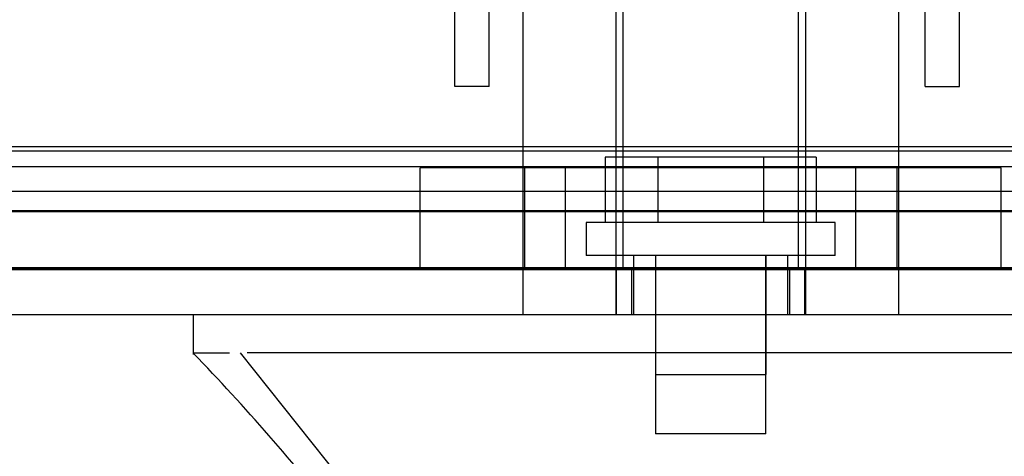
# Model space of a CAD drawing. Header units: inches. Extents: x 1 to 359, y -2 to 239.
# Tile 48 of 83: x 117.579 to 119.653, y 188.958 to 189.877. Entities that reach past the tile are written whole.
import ezdxf
from ezdxf.enums import TextEntityAlignment as Align
from ezdxf.lldxf.tags import DXFTag

# ---------------------------------------------------------------- set-up
doc = ezdxf.new("R2010")
doc.units = ezdxf.units.IN
doc.header["$MEASUREMENT"] = 0
for name, color, linetype in [('COM70220', 7, 'Continuous'), ('COM70839-3', 7, 'Continuous'), ('COM71195-8', 7, 'Continuous'), ('COM71298-3', 7, 'Continuous'), ('COM71299-3', 7, 'Continuous'), ('Default', 7, 'Continuous'), ('HAN13068', 7, 'Continuous'), ('HAN13068_SCREW', 7, 'Continuous'), ('HAN_NUT', 7, 'Continuous'), ('STD26122', 7, 'Continuous')]:
    doc.layers.add(name, color=color, linetype=linetype)
doc.styles.add('SEACAD_Times_New_Roman', font='times.ttf')
tags = doc.linetypes.add('HIDDEN2', pattern=[0.1875, 0.125, -0.0625]).pattern_tags.tags
tags[6:7] = [DXFTag(74, 4), DXFTag(75, 0), DXFTag(340, '0'), DXFTag(46, 0.0), DXFTag(50, 0.0), DXFTag(44, 0.0), DXFTag(45, 0.0)]
tags[4:5] = [DXFTag(74, 4), DXFTag(75, 0), DXFTag(340, '0'), DXFTag(46, 0.0), DXFTag(50, 0.0), DXFTag(44, 0.0), DXFTag(45, 0.0)]
doc.dimstyles.new('HAMMOND_(STH_-_540x360)', dxfattribs={"dimtxt": 2, "dimasz": 2.5, "dimexe": 1, "dimexo": 1, "dimgap": 0.5, "dimtad": 0, "dimtih": 1, "dimtoh": 1, "dimzin": 0, "dimdsep": 46, "dimtxsty": 'SEACAD_Times_New_Roman', "dimblk1": '_SE_FILLED', "dimblk2": '_SE_FILLED', "dimsah": 1, "dimcen": 1, "dimadec": 0, "dimazin": 0, "dimtfac": 0.8, "dimtofl": 0, "dimtmove": 0, "dimatfit": 3, "dimfxl": 1, "dimtolj": 1, "dimtzin": 0, "dimarcsym": 0})

# ---------------------------------------------------------------- blocks, each defined once
blk = doc.blocks.new('SE3')
at = {"layer": 'COM70220', "color": 7, "linetype": 'HIDDEN2'}
for p, q in [((120.9253, 189.6003), (88.4573, 189.6003)), ((120.9253, 189.3543), (88.4573, 189.3543)), ((120.9253, 189.3523), (88.4573, 189.3523)), ((120.9253, 189.3513), (88.4573, 189.3513))]:
    blk.add_line(p, q, dxfattribs=at)
at = {"layer": 'COM70839-3', "color": 7, "linetype": 'HIDDEN2'}
for p, q in [((118.4956, 189.7812), (118.4956, 190.8782)), ((118.5676, 189.7812), (118.5676, 190.8782)), ((119.486, 189.7812), (119.486, 190.8782)), ((119.558, 189.7812), (119.558, 190.8782)), ((118.4956, 189.7361), (118.4956, 189.7812)), ((118.5676, 189.7361), (118.5676, 189.7812)), ((119.486, 189.7361), (119.486, 189.7812)), ((119.558, 189.7361), (119.558, 189.7812)), ((118.5676, 189.7361), (118.4956, 189.7361)), ((119.486, 189.7361), (119.558, 189.7361))]:
    blk.add_line(p, q, dxfattribs=at)
at = {"layer": 'COM71195-8', "color": 7, "linetype": 'HIDDEN2'}
for p, q in [((121.5013, 189.3503), (87.8813, 189.3503)), ((118.8358, 189.2553), (118.8358, 189.3503)), ((118.8673, 189.3503), (118.8673, 189.2553)), ((119.2013, 189.2553), (119.2013, 189.3503)), ((119.2328, 189.2553), (119.2328, 189.3503))]:
    blk.add_line(p, q, dxfattribs=at)
at = {"layer": 'COM71195-8', "color": 7, "linetype": 'Continuous'}
blk.add_line((121.5013, 189.2553), (87.8813, 189.2553), dxfattribs=at)
at = {"layer": 'COM71298-3', "color": 7, "linetype": 'HIDDEN2'}
for p, q in [((121.0423, 189.6091), (88.5043, 189.6091)), ((88.2546, 189.568), (121.292, 189.568)), ((121.0423, 189.5155), (88.5043, 189.5155)), ((88.2543, 189.473), (121.2923, 189.473))]:
    blk.add_line(p, q, dxfattribs=at)
at = {"layer": 'COM71299-3', "color": 7, "linetype": 'HIDDEN2'}
blk.add_line((88.2543, 189.4753), (120.4093, 189.4753), dxfattribs=at)
at = {"layer": 'HAN13068', "color": 7, "linetype": 'HIDDEN2'}
for p, q in [((118.6388, 189.9573), (118.6388, 189.2553)), ((118.8347, 189.9573), (118.8347, 189.2553)), ((119.2339, 189.9573), (119.2339, 189.2553)), ((119.4298, 189.9573), (119.4298, 189.2553)), ((118.8718, 189.3803), (118.8718, 189.2553)), ((118.9178, 189.3803), (118.9178, 189.1303)), ((119.1508, 189.1303), (119.1508, 189.3803)), ((119.1968, 189.2553), (119.1968, 189.3803)), ((118.9178, 189.1303), (119.1508, 189.1303))]:
    blk.add_line(p, q, dxfattribs=at)
at = {"layer": 'HAN13068', "color": 7, "linetype": 'Continuous'}
for p, q in [((117.9444, 189.2553), (117.9444, 189.1724)), ((117.9444, 189.1753), (118.0208, 189.1753)), ((118.0434, 189.1753), (118.327, 188.8203)), ((118.1355, 189.1753), (118.0578, 189.1753)), ((119.7528, 189.1753), (118.1355, 189.1753))]:
    blk.add_line(p, q, dxfattribs=at)
blk.add_arc((114.1525, 185.5431), 5.2509, 38.6173, 43.7666, dxfattribs=at)
at = {"layer": 'HAN13068_SCREW', "color": 7, "linetype": 'HIDDEN2'}
for p, q in [((118.9232, 189.5873), (118.812, 189.5873)), ((118.812, 189.5873), (118.812, 189.4503)), ((119.1454, 189.5873), (118.9232, 189.5873)), ((118.9232, 189.5873), (118.9232, 189.4503)), ((119.2566, 189.5873), (119.1454, 189.5873)), ((119.1454, 189.5873), (119.1454, 189.4503)), ((119.2566, 189.5873), (119.2566, 189.4503)), ((119.2968, 189.4503), (118.7718, 189.4503)), ((118.7718, 189.4503), (118.7718, 189.3803)), ((119.2968, 189.3803), (119.2968, 189.4503)), ((119.2968, 189.3803), (118.7718, 189.3803)), ((118.9183, 189.3803), (118.9183, 189.0053)), ((119.1503, 189.0053), (119.1503, 189.3803)), ((119.1503, 189.0053), (118.9183, 189.0053))]:
    blk.add_line(p, q, dxfattribs=at)
at = {"layer": 'HAN_NUT', "color": 7, "linetype": 'HIDDEN2'}
for p, q in [((118.7283, 189.5653), (118.4223, 189.5653)), ((118.4223, 189.3503), (118.4223, 189.5653)), ((118.6418, 189.5653), (118.6418, 189.3503)), ((119.3403, 189.5653), (118.7283, 189.5653)), ((118.7283, 189.3503), (118.7283, 189.5653)), ((119.6463, 189.5653), (119.3403, 189.5653)), ((119.3403, 189.3503), (119.3403, 189.5653)), ((119.4268, 189.3503), (119.4268, 189.5653)), ((119.6463, 189.3503), (119.6463, 189.5653))]:
    blk.add_line(p, q, dxfattribs=at)
at = {"layer": 'STD26122', "color": 7, "linetype": 'HIDDEN2'}
for p, q in [((118.8493, 190.3153), (118.8493, 189.3503)), ((119.2193, 189.3503), (119.2193, 190.3153))]:
    blk.add_line(p, q, dxfattribs=at)
blk = doc.blocks.new('DMBLK116')
at = {"layer": 'Default', "linetype": 'Continuous', "transparency": 16777216}
for points in [[(90.1913, 184.3517), (90.1913, 185.185), (87.6913, 184.7684)], [(119.1913, 184.3517), (121.6913, 184.7684), (119.1913, 185.185)]]:
    blk.add_hatch(color=7, dxfattribs=at).paths.add_polyline_path(points)
at = {"layer": 'Default', "color": 7, "linetype": 'Continuous', "transparency": 16777216}
for p, q in [((121.6913, 188.7878), (121.6913, 183.7684)), ((87.6913, 188.7353), (87.6913, 183.7684)), ((87.6913, 184.7684), (100.579, 184.7684)), ((108.8036, 184.7684), (121.6913, 184.7684))]:
    blk.add_line(p, q, dxfattribs=at)
at = {"layer": 'Default', "color": 7, "linetype": 'Continuous', "transparency": 16777216, "style": 'SEACAD_Times_New_Roman'}
for s, p in [('34.00', (101.279, 185.7684)), ('DOO', (101.4922, 182.7684))]:
    blk.add_text(s, height=2, dxfattribs=at).set_placement(p, align=Align.TOP_LEFT)
blk = doc.blocks.new('_SE_FILLED')
at = {"color": 0}
blk.add_line((0, 0), (-1, 0), dxfattribs=at)
blk.add_solid([(0, 0), (-1, -0.1665), (-1, 0.1665), (0, 0)], dxfattribs=at)

msp = doc.modelspace()

# ---------------------------------------------------------------- block references
at = {"layer": 'Default'}
msp.add_blockref('SE3', (0, 0), dxfattribs=at)

# ---------------------------------------------------------------- dimensions: what is measured, and where the dimension line sits
at = {"layer": 'Default', "color": 7, "linetype": 'Continuous'}
dim = msp.add_linear_dim(base=(87.6913, 184.7684), p1=(87.6913, 189.7353), p2=(121.6913, 189.7878), angle=0.0885, text='\\A1;<>\\PDOO', dimstyle='HAMMOND_(STH_-_540x360)', dxfattribs=at)
dim.commit()
dim.dimension.update_dxf_attribs({"geometry": 'DMBLK116', "text_midpoint": (104.6913, 184.7684), "dimtype": 161})

doc.saveas('drawing.dxf')
